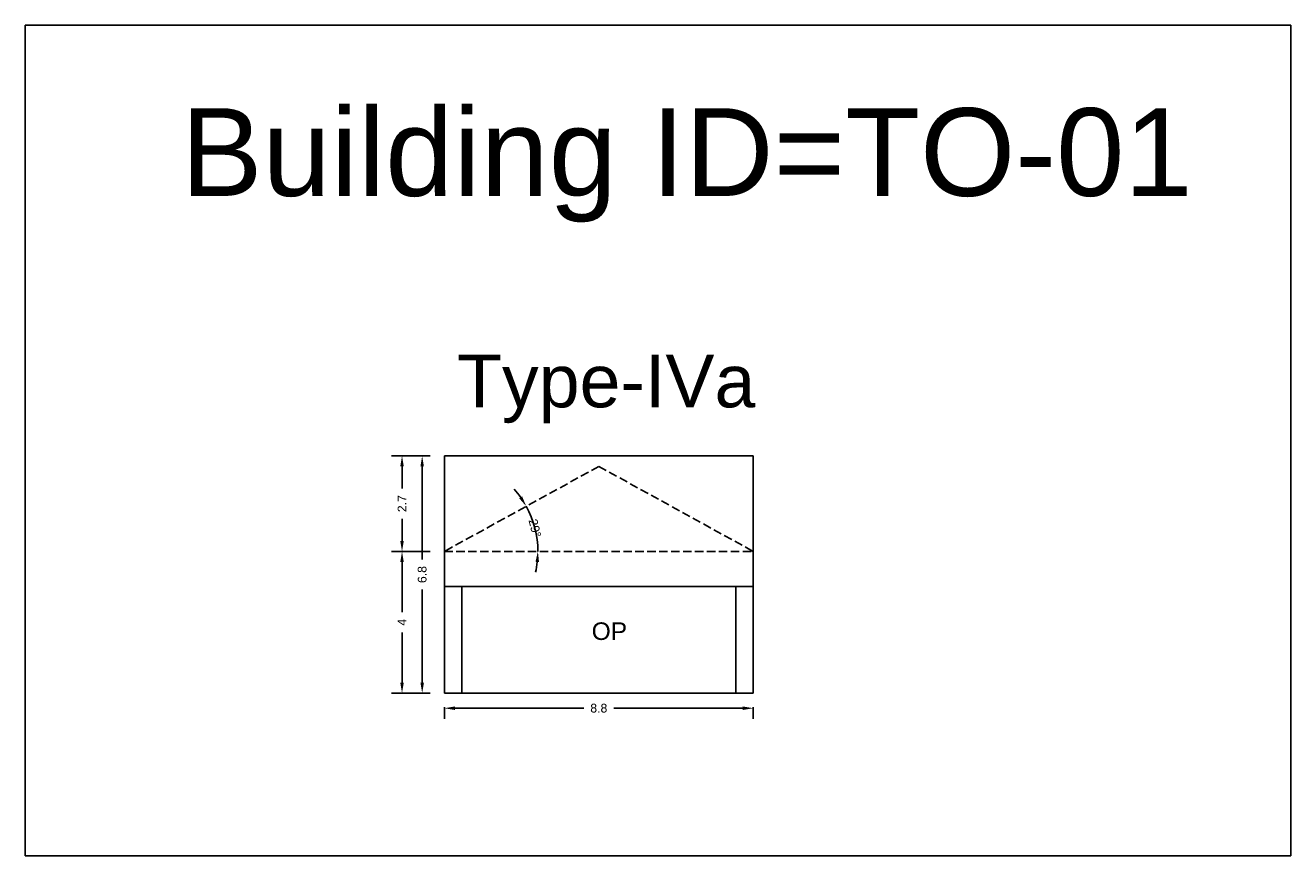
# Model space of a CAD drawing. Header units: metres. Extents: x 3416649 to 3417130, y -6713042 to -6712690.
# Tile 32 of 70: x 3416649 to 3416685, y -6712714 to -6712690. Entities that reach past the tile are written whole.
import ezdxf

# ---------------------------------------------------------------- set-up
doc = ezdxf.new("R2010")
doc.units = ezdxf.units.M
doc.linetypes.add('ACAD_ISO02W100', pattern=[15, 12, -3])
doc.layers.add('Dotted', color=7, linetype='ACAD_ISO02W100', plot=False)
doc.styles.get("Standard").update_dxf_attribs({"font": 'arial.ttf'})
doc.dimstyles.new('ISO-25', dxfattribs={"dimtxt": 0.25, "dimasz": 0.3, "dimexe": 0.3, "dimexo": 0.4, "dimgap": 0.2, "dimtad": 0, "dimdec": 1, "dimdsep": 46, "dimtxsty": 'Standard', "dimcen": 2.5, "dimadec": 0, "dimazin": 0, "dimtfac": 1, "dimtdec": 1, "dimtmove": 0, "dimatfit": 3, "dimfxl": 1, "dimarcsym": 0})

# ---------------------------------------------------------------- blocks, each defined once
blk = doc.blocks.new('*D4')
at = {"color": 0, "lineweight": -2, "transparency": 16777216}
for p, q in [((3416661.324, -6712709.509), (3416661.324, -6712709.837)), ((3416661.624, -6712709.537), (3416665.296, -6712709.537)), ((3416669.824, -6712709.537), (3416666.152, -6712709.537)), ((3416670.124, -6712709.509), (3416670.124, -6712709.837))]:
    blk.add_line(p, q, dxfattribs=at)
at = {"color": 0, "transparency": 16777216}
for points in [[(3416661.624, -6712709.487), (3416661.624, -6712709.587), (3416661.324, -6712709.537)], [(3416669.824, -6712709.487), (3416669.824, -6712709.587), (3416670.124, -6712709.537)]]:
    blk.add_solid(points, dxfattribs=at)
at = {"layer": 'Defpoints', "color": 0, "transparency": 16777216}
for p in [(3416661.324, -6712709.109), (3416670.124, -6712709.109), (3416670.124, -6712709.537)]:
    blk.add_point(p, dxfattribs=at)
at = {"color": 0, "transparency": 16777216, "insert": (3416665.724, -6712709.537), "char_height": 0.25, "attachment_point": 5}
blk.add_mtext('8.8', dxfattribs=at)
blk = doc.blocks.new('*D5')
at = {"color": 0, "lineweight": -2, "transparency": 16777216}
for p, q in [((3416660.924, -6712702.349), (3416660.392, -6712702.349)), ((3416660.692, -6712702.649), (3416660.692, -6712705.301)), ((3416660.692, -6712708.809), (3416660.692, -6712706.158)), ((3416660.924, -6712709.109), (3416660.392, -6712709.109))]:
    blk.add_line(p, q, dxfattribs=at)
at = {"color": 0, "transparency": 16777216}
for points in [[(3416660.642, -6712702.649), (3416660.742, -6712702.649), (3416660.692, -6712702.349)], [(3416660.642, -6712708.809), (3416660.742, -6712708.809), (3416660.692, -6712709.109)]]:
    blk.add_solid(points, dxfattribs=at)
at = {"layer": 'Defpoints', "color": 0, "transparency": 16777216}
for p in [(3416660.692, -6712702.349), (3416661.324, -6712702.349), (3416661.324, -6712709.109)]:
    blk.add_point(p, dxfattribs=at)
at = {"color": 0, "transparency": 16777216, "insert": (3416660.692, -6712705.729), "char_height": 0.25, "attachment_point": 5, "rotation": 90}
blk.add_mtext('6.8', dxfattribs=at)
blk = doc.blocks.new('*D6')
at = {"color": 0, "lineweight": -2, "transparency": 16777216}
for p, q in [((3416660.924, -6712702.349), (3416659.818, -6712702.349)), ((3416660.118, -6712702.649), (3416660.118, -6712703.28)), ((3416660.118, -6712704.769), (3416660.118, -6712704.139)), ((3416660.924, -6712705.069), (3416659.818, -6712705.069))]:
    blk.add_line(p, q, dxfattribs=at)
at = {"color": 0, "transparency": 16777216}
for points in [[(3416660.068, -6712702.649), (3416660.168, -6712702.649), (3416660.118, -6712702.349)], [(3416660.068, -6712704.769), (3416660.168, -6712704.769), (3416660.118, -6712705.069)]]:
    blk.add_solid(points, dxfattribs=at)
at = {"layer": 'Defpoints', "color": 0, "transparency": 16777216}
for p in [(3416660.118, -6712702.349), (3416661.324, -6712702.349), (3416661.324, -6712705.069)]:
    blk.add_point(p, dxfattribs=at)
at = {"color": 0, "transparency": 16777216, "insert": (3416660.118, -6712703.709), "char_height": 0.25, "attachment_point": 5, "rotation": 90}
blk.add_mtext('2.7', dxfattribs=at)
blk = doc.blocks.new('*D7')
at = {"color": 0, "lineweight": -2, "transparency": 16777216}
for start, end in [(35.2667, 41.7225), (0, 28.8108), (347.0883, 353.5441)]:
    blk.add_arc((3416661.324, -6712705.069), 2.664, start, end, dxfattribs=at)
at = {"color": 0, "transparency": 16777216}
for points in [[(3416663.541, -6712703.505), (3416663.457, -6712703.558), (3416663.658, -6712703.786)], [(3416663.921, -6712705.366), (3416664.021, -6712705.372), (3416663.988, -6712705.069)]]:
    blk.add_solid(points, dxfattribs=at)
at = {"layer": 'Defpoints', "color": 0, "transparency": 16777216}
for p in [(3416665.724, -6712702.649), (3416663.95, -6712704.625), (3416661.324, -6712705.069), (3416661.324, -6712705.069), (3416670.124, -6712705.069)]:
    blk.add_point(p, dxfattribs=at)
at = {"color": 0, "transparency": 16777216, "insert": (3416663.904, -6712704.407), "char_height": 0.25, "attachment_point": 5, "rotation": 284.4054}
blk.add_mtext('29°', dxfattribs=at)
blk = doc.blocks.new('*D8')
at = {"color": 0, "lineweight": -2, "transparency": 16777216}
for p, q in [((3416660.924, -6712705.069), (3416659.818, -6712705.069)), ((3416660.118, -6712705.369), (3416660.118, -6712706.803)), ((3416660.118, -6712708.809), (3416660.118, -6712707.376)), ((3416660.924, -6712709.109), (3416659.818, -6712709.109))]:
    blk.add_line(p, q, dxfattribs=at)
at = {"color": 0, "transparency": 16777216}
for points in [[(3416660.068, -6712705.369), (3416660.168, -6712705.369), (3416660.118, -6712705.069)], [(3416660.068, -6712708.809), (3416660.168, -6712708.809), (3416660.118, -6712709.109)]]:
    blk.add_solid(points, dxfattribs=at)
at = {"layer": 'Defpoints', "color": 0, "transparency": 16777216}
for p in [(3416660.118, -6712705.069), (3416661.324, -6712705.069), (3416661.324, -6712709.109)]:
    blk.add_point(p, dxfattribs=at)
at = {"color": 0, "transparency": 16777216, "insert": (3416660.118, -6712707.089), "char_height": 0.25, "attachment_point": 5, "rotation": 90}
blk.add_mtext('4', dxfattribs=at)

msp = doc.modelspace()

# ---------------------------------------------------------------- hatches: boundary and pattern name
h = msp.add_hatch()
h.set_pattern_fill('ANGLE', color=256)
h.set_pattern_definition([(0, (0, 0), (0, 6.985), [5.08, -1.905]), (90, (0, 0), (-6.985, 4e-16), [5.08, -1.905])])
h.paths.add_polyline_path([(3416677.756, -6712702.899), (3416677.304, -6712702.899), (3416677.304, -6712710.77), (3416677.756, -6712710.77)])
h.paths.add_polyline_path([(3416677.756, -6712702.419), (3416677.304, -6712702.419), (3416677.304, -6712702.899), (3416677.756, -6712702.899)])
h.paths.add_polyline_path([(3416677.756, -6712702.119), (3416677.304, -6712702.119), (3416677.304, -6712702.419), (3416677.756, -6712702.419)])
h.paths.add_polyline_path([(3416677.756, -6712701.216), (3416677.304, -6712701.216), (3416677.304, -6712702.119), (3416677.756, -6712702.119)])

# ---------------------------------------------------------------- linework, layer by layer
for points in [[(3416649.386, -6712690.082), (3416685.435, -6712690.082), (3416685.435, -6712713.738), (3416649.386, -6712713.738)], [(3416661.824, -6712706.069), (3416669.624, -6712706.069), (3416669.624, -6712709.109), (3416661.824, -6712709.109)]]:
    msp.add_lwpolyline(points, close=True)
for points in [[(3416661.324, -6712702.349), (3416670.124, -6712702.349)], [(3416661.324, -6712702.349), (3416661.324, -6712709.109)], [(3416670.124, -6712702.349), (3416670.124, -6712709.109)], [(3416661.324, -6712706.069), (3416670.124, -6712706.069)], [(3416661.824, -6712706.069), (3416661.824, -6712709.109)], [(3416669.624, -6712706.069), (3416669.624, -6712709.109)], [(3416661.324, -6712709.109), (3416670.124, -6712709.109)]]:
    msp.add_lwpolyline(points)
at = {"layer": 'Dotted', "ltscale": 0.02}
for points in [[(3416665.724, -6712702.649), (3416661.324, -6712705.069)], [(3416665.724, -6712702.649), (3416670.124, -6712705.069)], [(3416661.324, -6712705.069), (3416670.124, -6712705.069)]]:
    msp.add_lwpolyline(points, dxfattribs=at)

# ---------------------------------------------------------------- texts
at = {"attachment_point": 1}
for s, width, heights, insert, char_height in [('Building ID=TO-01', 67.86454, [0.517], (3416653.815, -6712692.443), 2.5), ('Type-IVa ', 9.99112, [0.517], (3416661.684, -6712699.465), 1.5), ('OP', 67.86454, [0], (3416665.521, -6712707.092), 0.5)]:
    msp.add_mtext_dynamic_manual_height_columns(s, width=width, gutter_width=12.5, heights=heights, dxfattribs=dict(at, insert=insert, char_height=char_height))

# ---------------------------------------------------------------- dimensions: what is measured, and where the dimension line sits
for base, p1, p2, picture, middle in [((3416660.118, -6712702.349), (3416661.324, -6712705.069), (3416661.324, -6712702.349), '*D6', (3416660.118, -6712703.709)), ((3416660.692, -6712702.349), (3416661.324, -6712709.109), (3416661.324, -6712702.349), '*D5', (3416660.692, -6712705.729)), ((3416660.118, -6712705.069), (3416661.324, -6712709.109), (3416661.324, -6712705.069), '*D8', (3416660.118, -6712707.089))]:
    dim = msp.add_linear_dim(base=base, p1=p1, p2=p2, angle=90, dimstyle='ISO-25')
    dim.commit()
    dim.dimension.update_dxf_attribs({"geometry": picture, "text_midpoint": middle})
dim = msp.add_angular_dim_2l(base=(3416663.95, -6712704.625), line1=((3416661.324, -6712705.069), (3416670.124, -6712705.069)), line2=((3416665.724, -6712702.649), (3416661.324, -6712705.069)), dimstyle='ISO-25')
dim.commit()
dim.dimension.update_dxf_attribs({"geometry": '*D7', "text_midpoint": (3416663.904, -6712704.407)})
dim = msp.add_linear_dim(base=(3416670.124, -6712709.537), p1=(3416661.324, -6712709.109), p2=(3416670.124, -6712709.109), dimstyle='ISO-25')
dim.commit()
dim.dimension.update_dxf_attribs({"geometry": '*D4', "text_midpoint": (3416665.724, -6712709.537)})

doc.saveas('drawing.dxf')
